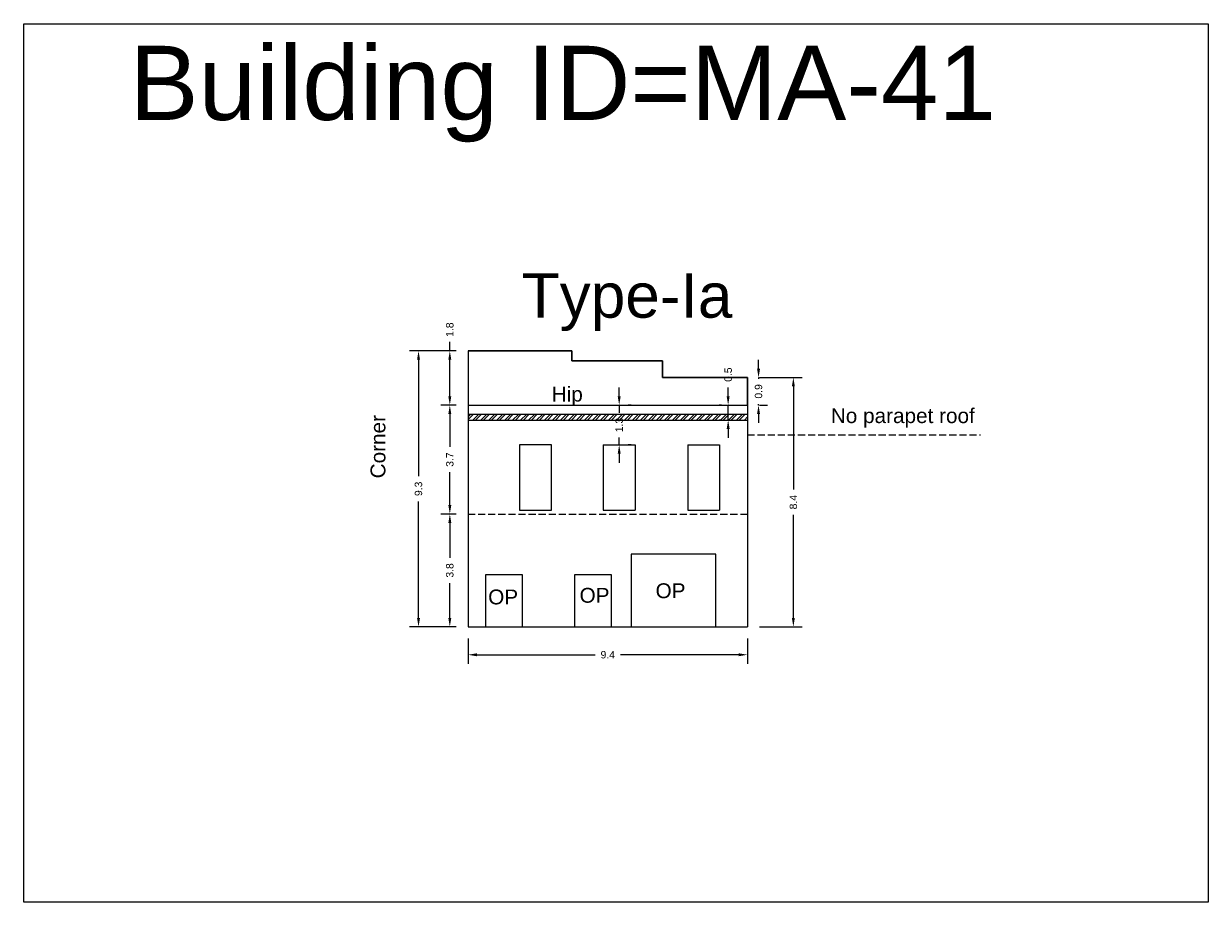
# Model space of a CAD drawing. Header units: metres. Extents: x 3416649 to 3417100, y -6712966 to -6712690.
# Tile 6 of 72: x 3416649 to 3416689, y -6712848 to -6712818. Entities that reach past the tile are written whole.
import ezdxf

# ---------------------------------------------------------------- set-up
doc = ezdxf.new("R2010")
doc.units = ezdxf.units.M
doc.linetypes.add('ACAD_ISO02W100', pattern=[15, 12, -3])
doc.layers.add('Dotted', color=7, linetype='ACAD_ISO02W100', plot=False)
doc.styles.get("Standard").update_dxf_attribs({"font": 'arial.ttf'})
doc.dimstyles.new('ISO-25', dxfattribs={"dimtxt": 0.25, "dimasz": 0.3, "dimexe": 0.3, "dimexo": 0.4, "dimgap": 0.2, "dimtad": 0, "dimdec": 1, "dimdsep": 46, "dimtxsty": 'Standard', "dimcen": 2.5, "dimadec": 0, "dimazin": 0, "dimtfac": 1, "dimtdec": 1, "dimtmove": 0, "dimatfit": 3, "dimfxl": 1, "dimarcsym": 0})

# ---------------------------------------------------------------- blocks, each defined once
blk = doc.blocks.new('*D329')
at = {"color": 0, "lineweight": -2, "transparency": 16777216}
for p, q in [((3416663.963, -6712834.55), (3416663.449, -6712834.55)), ((3416663.749, -6712834.85), (3416663.749, -6712836.022)), ((3416663.749, -6712838.05), (3416663.749, -6712836.878)), ((3416663.963, -6712838.35), (3416663.449, -6712838.35))]:
    blk.add_line(p, q, dxfattribs=at)
at = {"color": 0, "transparency": 16777216}
for points in [[(3416663.699, -6712834.85), (3416663.799, -6712834.85), (3416663.749, -6712834.55)], [(3416663.699, -6712838.05), (3416663.799, -6712838.05), (3416663.749, -6712838.35)]]:
    blk.add_solid(points, dxfattribs=at)
at = {"layer": 'Defpoints', "color": 0, "transparency": 16777216}
for p in [(3416663.749, -6712834.55), (3416664.363, -6712834.55), (3416664.363, -6712838.35)]:
    blk.add_point(p, dxfattribs=at)
at = {"color": 0, "transparency": 16777216, "insert": (3416663.749, -6712836.45), "char_height": 0.25, "attachment_point": 5, "rotation": 90}
blk.add_mtext('3.8', dxfattribs=at)
blk = doc.blocks.new('*D330')
at = {"color": 0, "lineweight": -2, "transparency": 16777216}
for p, q in [((3416663.963, -6712830.88), (3416663.449, -6712830.88)), ((3416663.749, -6712831.18), (3416663.749, -6712832.287)), ((3416663.749, -6712834.25), (3416663.749, -6712833.142)), ((3416663.963, -6712834.55), (3416663.449, -6712834.55))]:
    blk.add_line(p, q, dxfattribs=at)
at = {"color": 0, "transparency": 16777216}
for points in [[(3416663.699, -6712831.18), (3416663.799, -6712831.18), (3416663.749, -6712830.88)], [(3416663.699, -6712834.25), (3416663.799, -6712834.25), (3416663.749, -6712834.55)]]:
    blk.add_solid(points, dxfattribs=at)
at = {"layer": 'Defpoints', "color": 0, "transparency": 16777216}
for p in [(3416663.749, -6712830.88), (3416664.363, -6712830.88), (3416664.363, -6712834.55)]:
    blk.add_point(p, dxfattribs=at)
at = {"color": 0, "transparency": 16777216, "insert": (3416663.749, -6712832.715), "char_height": 0.25, "attachment_point": 5, "rotation": 90}
blk.add_mtext('3.7', dxfattribs=at)
blk = doc.blocks.new('*D331')
at = {"color": 0, "lineweight": -2, "transparency": 16777216}
for p, q in [((3416663.963, -6712829.05), (3416663.449, -6712829.05)), ((3416663.749, -6712829.05), (3416663.749, -6712828.75)), ((3416663.749, -6712830.58), (3416663.749, -6712829.35)), ((3416663.963, -6712830.88), (3416663.449, -6712830.88))]:
    blk.add_line(p, q, dxfattribs=at)
at = {"color": 0, "transparency": 16777216}
for points in [[(3416663.699, -6712829.35), (3416663.799, -6712829.35), (3416663.749, -6712829.05)], [(3416663.699, -6712830.58), (3416663.799, -6712830.58), (3416663.749, -6712830.88)]]:
    blk.add_solid(points, dxfattribs=at)
at = {"layer": 'Defpoints', "color": 0, "transparency": 16777216}
for p in [(3416663.749, -6712829.05), (3416664.363, -6712829.05), (3416664.363, -6712830.88)]:
    blk.add_point(p, dxfattribs=at)
at = {"color": 0, "transparency": 16777216, "insert": (3416663.749, -6712828.334), "char_height": 0.25, "attachment_point": 5, "rotation": 90}
blk.add_mtext('1.8', dxfattribs=at)
blk = doc.blocks.new('*D332')
at = {"color": 0, "lineweight": -2, "transparency": 16777216}
for p, q in [((3416674.155, -6712829.65), (3416674.155, -6712829.35)), ((3416674.155, -6712829.95), (3416674.155, -6712829.987)), ((3416674.183, -6712829.95), (3416674.455, -6712829.95)), ((3416674.155, -6712830.88), (3416674.155, -6712830.843)), ((3416674.183, -6712830.88), (3416674.455, -6712830.88)), ((3416674.155, -6712831.18), (3416674.155, -6712831.48))]:
    blk.add_line(p, q, dxfattribs=at)
at = {"color": 0, "transparency": 16777216}
for points in [[(3416674.105, -6712829.65), (3416674.205, -6712829.65), (3416674.155, -6712829.95)], [(3416674.105, -6712831.18), (3416674.205, -6712831.18), (3416674.155, -6712830.88)]]:
    blk.add_solid(points, dxfattribs=at)
at = {"layer": 'Defpoints', "color": 0, "transparency": 16777216}
for p in [(3416673.783, -6712829.95), (3416674.155, -6712829.95), (3416673.783, -6712830.88)]:
    blk.add_point(p, dxfattribs=at)
at = {"color": 0, "transparency": 16777216, "insert": (3416674.155, -6712830.415), "char_height": 0.25, "attachment_point": 5, "rotation": 90}
blk.add_mtext('0.9', dxfattribs=at)
blk = doc.blocks.new('*D333')
at = {"color": 0, "lineweight": -2, "transparency": 16777216}
for p, q in [((3416674.183, -6712829.95), (3416675.629, -6712829.95)), ((3416675.329, -6712830.25), (3416675.329, -6712833.723)), ((3416675.329, -6712838.05), (3416675.329, -6712834.577)), ((3416674.183, -6712838.35), (3416675.629, -6712838.35))]:
    blk.add_line(p, q, dxfattribs=at)
at = {"color": 0, "transparency": 16777216}
for points in [[(3416675.279, -6712830.25), (3416675.379, -6712830.25), (3416675.329, -6712829.95)], [(3416675.279, -6712838.05), (3416675.379, -6712838.05), (3416675.329, -6712838.35)]]:
    blk.add_solid(points, dxfattribs=at)
at = {"layer": 'Defpoints', "color": 0, "transparency": 16777216}
for p in [(3416673.783, -6712829.95), (3416675.329, -6712829.95), (3416673.783, -6712838.35)]:
    blk.add_point(p, dxfattribs=at)
at = {"color": 0, "transparency": 16777216, "insert": (3416675.329, -6712834.15), "char_height": 0.25, "attachment_point": 5, "rotation": 90}
blk.add_mtext('8.4', dxfattribs=at)
blk = doc.blocks.new('*D334')
at = {"color": 0, "lineweight": -2, "transparency": 16777216}
for p, q in [((3416663.963, -6712829.05), (3416662.394, -6712829.05)), ((3416662.694, -6712829.35), (3416662.694, -6712833.272)), ((3416662.694, -6712838.05), (3416662.694, -6712834.127)), ((3416663.963, -6712838.35), (3416662.394, -6712838.35))]:
    blk.add_line(p, q, dxfattribs=at)
at = {"color": 0, "transparency": 16777216}
for points in [[(3416662.644, -6712829.35), (3416662.744, -6712829.35), (3416662.694, -6712829.05)], [(3416662.644, -6712838.05), (3416662.744, -6712838.05), (3416662.694, -6712838.35)]]:
    blk.add_solid(points, dxfattribs=at)
at = {"layer": 'Defpoints', "color": 0, "transparency": 16777216}
for p in [(3416662.694, -6712829.05), (3416664.363, -6712829.05), (3416664.363, -6712838.35)]:
    blk.add_point(p, dxfattribs=at)
at = {"color": 0, "transparency": 16777216, "insert": (3416662.694, -6712833.7), "char_height": 0.25, "attachment_point": 5, "rotation": 90}
blk.add_mtext('9.3', dxfattribs=at)
blk = doc.blocks.new('*D335')
at = {"color": 0, "lineweight": -2, "transparency": 16777216}
for p, q in [((3416664.363, -6712838.75), (3416664.363, -6712839.594)), ((3416673.783, -6712838.75), (3416673.783, -6712839.594)), ((3416664.663, -6712839.294), (3416668.646, -6712839.294)), ((3416673.483, -6712839.294), (3416669.5, -6712839.294))]:
    blk.add_line(p, q, dxfattribs=at)
at = {"color": 0, "transparency": 16777216}
for points in [[(3416664.663, -6712839.244), (3416664.663, -6712839.344), (3416664.363, -6712839.294)], [(3416673.483, -6712839.244), (3416673.483, -6712839.344), (3416673.783, -6712839.294)]]:
    blk.add_solid(points, dxfattribs=at)
at = {"layer": 'Defpoints', "color": 0, "transparency": 16777216}
for p in [(3416664.363, -6712838.35), (3416673.783, -6712838.35), (3416673.783, -6712839.294)]:
    blk.add_point(p, dxfattribs=at)
at = {"color": 0, "transparency": 16777216, "insert": (3416669.073, -6712839.294), "char_height": 0.25, "attachment_point": 5}
blk.add_mtext('9.4', dxfattribs=at)
blk = doc.blocks.new('*D336')
at = {"color": 0, "lineweight": -2, "transparency": 16777216}
for p, q in [((3416669.458, -6712830.58), (3416669.458, -6712830.28)), ((3416669.458, -6712830.88), (3416669.458, -6712831.134)), ((3416669.858, -6712830.88), (3416669.758, -6712830.88)), ((3416669.458, -6712832.22), (3416669.458, -6712831.966)), ((3416669.858, -6712832.22), (3416669.758, -6712832.22)), ((3416669.458, -6712832.52), (3416669.458, -6712832.82))]:
    blk.add_line(p, q, dxfattribs=at)
at = {"color": 0, "transparency": 16777216}
for points in [[(3416669.408, -6712830.58), (3416669.508, -6712830.58), (3416669.458, -6712830.88)], [(3416669.408, -6712832.52), (3416669.508, -6712832.52), (3416669.458, -6712832.22)]]:
    blk.add_solid(points, dxfattribs=at)
at = {"layer": 'Defpoints', "color": 0, "transparency": 16777216}
for p in [(3416669.458, -6712830.88), (3416669.458, -6712830.88), (3416669.458, -6712832.22)]:
    blk.add_point(p, dxfattribs=at)
at = {"color": 0, "transparency": 16777216, "insert": (3416669.458, -6712831.55), "char_height": 0.25, "attachment_point": 5, "rotation": 90}
blk.add_mtext('1.3', dxfattribs=at)
blk = doc.blocks.new('*D337')
at = {"color": 0, "lineweight": -2, "transparency": 16777216}
for p, q in [((3416673.131, -6712830.58), (3416673.131, -6712830.28)), ((3416672.905, -6712830.88), (3416672.831, -6712830.88)), ((3416673.131, -6712831.38), (3416673.131, -6712830.88)), ((3416672.905, -6712831.38), (3416672.831, -6712831.38)), ((3416673.131, -6712831.68), (3416673.131, -6712831.98))]:
    blk.add_line(p, q, dxfattribs=at)
at = {"color": 0, "transparency": 16777216}
for points in [[(3416673.081, -6712830.58), (3416673.181, -6712830.58), (3416673.131, -6712830.88)], [(3416673.081, -6712831.68), (3416673.181, -6712831.68), (3416673.131, -6712831.38)]]:
    blk.add_solid(points, dxfattribs=at)
at = {"layer": 'Defpoints', "color": 0, "transparency": 16777216}
for p in [(3416673.131, -6712830.88), (3416673.305, -6712830.88), (3416673.305, -6712831.38)]:
    blk.add_point(p, dxfattribs=at)
at = {"color": 0, "transparency": 16777216, "insert": (3416673.131, -6712829.851), "char_height": 0.25, "attachment_point": 5, "rotation": 90}
blk.add_mtext('0.5', dxfattribs=at)

msp = doc.modelspace()

# ---------------------------------------------------------------- hatches: boundary and pattern name
h = msp.add_hatch()
h.set_pattern_fill('ANSI32', color=256, scale=0.02)
h.set_pattern_definition([(45, (-3.73743, 0), (-0.134703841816, 0.134703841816), []), (45, (-3.64762, 0), (-0.134703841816, 0.134703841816), [])])
h.paths.add_polyline_path([(3416673.783, -6712831.38), (3416673.783, -6712831.18), (3416664.363, -6712831.18), (3416664.363, -6712831.38)])

# ---------------------------------------------------------------- linework, layer by layer
for p, q in [((3416664.363, -6712831.18), (3416673.783, -6712831.18)), ((3416664.363, -6712831.38), (3416673.783, -6712831.38)), ((3416668.923, -6712832.22), (3416669.993, -6712832.22)), ((3416668.923, -6712832.22), (3416668.923, -6712834.42)), ((3416669.993, -6712832.22), (3416669.993, -6712834.42)), ((3416671.773, -6712832.22), (3416671.773, -6712834.42)), ((3416671.773, -6712832.22), (3416672.843, -6712832.22)), ((3416672.843, -6712832.22), (3416672.843, -6712834.42)), ((3416668.923, -6712834.42), (3416669.993, -6712834.42)), ((3416671.773, -6712834.42), (3416672.843, -6712834.42))]:
    msp.add_line(p, q)
for points in [[(3416649.386, -6712818.02), (3416689.315, -6712818.02), (3416689.315, -6712847.639), (3416649.386, -6712847.639)], [(3416673.783, -6712830.88), (3416673.783, -6712829.95), (3416670.913, -6712829.95), (3416670.913, -6712829.38), (3416667.863, -6712829.38), (3416667.863, -6712829.05), (3416664.363, -6712829.05), (3416664.363, -6712830.88)]]:
    msp.add_lwpolyline(points, close=True)
for points in [[(3416664.363, -6712829.05), (3416664.363, -6712838.35)], [(3416664.363, -6712829.05), (3416667.863, -6712829.05), (3416667.863, -6712829.38), (3416670.913, -6712829.38), (3416670.913, -6712829.95), (3416673.783, -6712829.95), (3416673.783, -6712838.35)], [(3416667.173, -6712834.42), (3416667.173, -6712832.22), (3416666.103, -6712832.22), (3416666.103, -6712834.42), (3416667.173, -6712834.42)], [(3416672.713, -6712838.35), (3416672.713, -6712835.9), (3416669.863, -6712835.9), (3416669.863, -6712838.35)], [(3416666.203, -6712838.35), (3416666.203, -6712836.6), (3416664.953, -6712836.6), (3416664.953, -6712838.35)], [(3416669.203, -6712838.35), (3416669.203, -6712836.6), (3416667.953, -6712836.6), (3416667.953, -6712838.35)], [(3416664.363, -6712838.35), (3416673.783, -6712838.35)]]:
    msp.add_lwpolyline(points)
at = {"layer": 'Dotted', "ltscale": 0.02}
msp.add_line((3416664.363, -6712830.88), (3416673.783, -6712830.88), dxfattribs=at)
for points in [[(3416673.783, -6712831.882), (3416681.636, -6712831.882)], [(3416664.363, -6712834.55), (3416673.783, -6712834.55)]]:
    msp.add_lwpolyline(points, dxfattribs=at)

# ---------------------------------------------------------------- texts
at = {"attachment_point": 1}
for s, width, heights, insert, char_height in [('Building ID=MA-41', 67.86454, [0.517], (3416652.949, -6712818.765), 2.5), ('Type-Ia ', 9.99112, [0.517], (3416666.171, -6712826.431), 1.5), ('Hip', 1.17554, [0], (3416667.184, -6712830.257), 0.5), ('No parapet roof', 5.80132, [0], (3416676.591, -6712830.984), 0.5), ('OP', 1.17554, [0], (3416668.122, -6712837.039), 0.5), ('OP', 1.17554, [0], (3416670.684, -6712836.885), 0.5), ('OP', 1.17554, [0], (3416665.042, -6712837.095), 0.5)]:
    msp.add_mtext_dynamic_manual_height_columns(s, width=width, gutter_width=12.5, heights=heights, dxfattribs=dict(at, insert=insert, char_height=char_height))
at = {"insert": (3416661.077, -6712833.347), "char_height": 0.5, "attachment_point": 1, "rotation": 90}
msp.add_mtext_dynamic_manual_height_columns('Corner', width=1.17554, gutter_width=12.5, heights=[0], dxfattribs=at)

# ---------------------------------------------------------------- dimensions: what is measured, and where the dimension line sits
for base, p1, p2, picture, middle in [((3416663.749, -6712829.05), (3416664.363, -6712830.88), (3416664.363, -6712829.05), '*D331', (3416663.749, -6712828.334)), ((3416662.694, -6712829.05), (3416664.363, -6712838.35), (3416664.363, -6712829.05), '*D334', (3416662.694, -6712833.7)), ((3416674.155, -6712829.95), (3416673.783, -6712830.88), (3416673.783, -6712829.95), '*D332', (3416674.155, -6712830.415)), ((3416675.329, -6712829.95), (3416673.783, -6712838.35), (3416673.783, -6712829.95), '*D333', (3416675.329, -6712834.15)), ((3416663.749, -6712830.88), (3416664.363, -6712834.55), (3416664.363, -6712830.88), '*D330', (3416663.749, -6712832.715)), ((3416663.749, -6712834.55), (3416664.363, -6712838.35), (3416664.363, -6712834.55), '*D329', (3416663.749, -6712836.45))]:
    dim = msp.add_linear_dim(base=base, p1=p1, p2=p2, angle=90, dimstyle='ISO-25')
    dim.commit()
    dim.dimension.update_dxf_attribs({"geometry": picture, "text_midpoint": middle})
for base, p1, p2, picture, middle in [((3416673.131, -6712830.88), (3416673.305, -6712831.38), (3416673.305, -6712830.88), '*D337', (3416673.131, -6712829.851)), ((3416669.458, -6712830.88), (3416669.458, -6712832.22), (3416669.458, -6712830.88), '*D336', (3416669.458, -6712831.55))]:
    dim = msp.add_linear_dim(base=base, p1=p1, p2=p2, angle=90, dimstyle='ISO-25')
    dim.commit()
    dim.dimension.update_dxf_attribs({"geometry": picture, "text_midpoint": middle, "dimtype": 160})
dim = msp.add_linear_dim(base=(3416673.783, -6712839.294), p1=(3416664.363, -6712838.35), p2=(3416673.783, -6712838.35), dimstyle='ISO-25')
dim.commit()
dim.dimension.update_dxf_attribs({"geometry": '*D335', "text_midpoint": (3416669.073, -6712839.294)})

doc.saveas('drawing.dxf')
